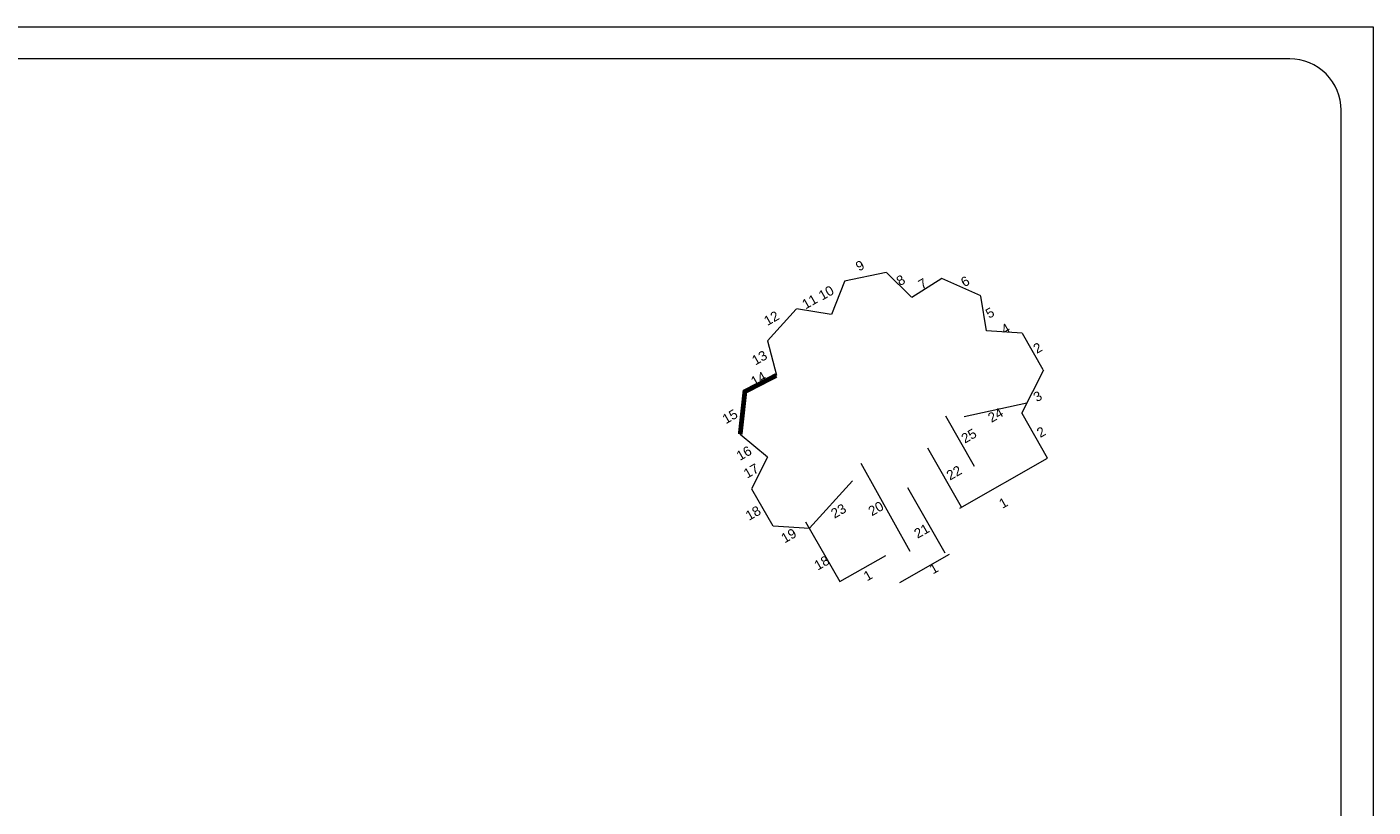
# Model space of a CAD drawing. Extents: x 1304067 to 1304684, y 94 to 123.
# Tile 40 of 57: x 1304396 to 1304417, y 111 to 123. Entities that reach past the tile are written whole.
import ezdxf
from ezdxf.enums import TextEntityAlignment as Align

# ---------------------------------------------------------------- set-up
doc = ezdxf.new("R2010")
doc.units = 0
doc.header["$LTSCALE"] = 0.1
doc.layers.get('0').update_dxf_attribs({"lineweight": 9})
for name, color, linetype, lineweight in [('0_Cadre', 7, 'Continuous', 9), ('_Vue Façade', 240, 'Continuous', 9), ('Bâti_Ligne', 7, 'Continuous', 9), ('Mur façade', 7, 'Continuous', 9)]:
    doc.layers.add(name, color=color, linetype=linetype, lineweight=lineweight)
doc.styles.add('ARIAL', font='arial.ttf')

# ---------------------------------------------------------------- blocks, each defined once
blk = doc.blocks.new('croquis')
at = {"flags": 128}
for points in [[(0.34, 12.73), (-3.99, 11.82)], [(2.96, 10.16), (0.37, 12.73)], [(-4, 11.81), (-5.36, 8.37)], [(6.12, 12.11), (3.01, 10.14)], [(10.18, 10.3), (6.13, 12.11)], [(10.78, 6.67), (10.2, 10.29)], [(-9.01, 8.93), (-12, 5.63)], [(-5.39, 8.37), (-9, 8.94)], [(-11.99, 5.62), (-11.07, 2.05)], [(14.49, 6.41), (10.77, 6.65)], [(14.5, 6.41), (16.64, 2.65)], [(-11.09, 2.03), (-14.36, 0.35)], [(14.44, -1.9), (16.73, 2.6)], [(-14.36, 0.34), (-14.84, -4.09)], [(14.44, -1.9), (17.08, -6.55)], [(-14.84, -4.1), (-12, -6.44)], [(-12, -6.46), (-13.65, -9.76)], [(8.01, -11.79), (17.13, -6.59)], [(-13.65, -9.77), (-11.44, -13.63)], [(-11.43, -13.63), (-7.63, -13.85)], [(-8.04, -13.2), (-4.47, -19.42)], [(-4.47, -19.42), (0.29, -16.7)], [(1.77, -19.53), (6.94, -16.57)]]:
    blk.add_lwpolyline(points, dxfattribs=at)
at = {"layer": 'Bâti_Ligne', "flags": 128}
for points in [[(8.46, -2.23), (14.98, -0.82)], [(8.17, -11.69), (4.66, -5.55)], [(-3.17, -8.93), (-7.63, -13.85)], [(6.47, -16.45), (2.6, -9.68)]]:
    blk.add_lwpolyline(points, dxfattribs=at)
at = {"layer": 'Bâti_Ligne', "extrusion": (-0.873692, -0.48648, 0), "elevation": 5.45, "flags": 128}
blk.add_lwpolyline([(5.09, 0), (15.56, 0)], dxfattribs=at)
at = {"layer": 'Mur façade'}
blk.add_line((9.54, -7.45), (6.54, -2.2), dxfattribs=at)
at = {"style": 'ARIAL'}
for s, p in [('9', (-2.39, 13.45)), ('10', (-5.9, 10.62)), ('8', (1.85, 11.93)), ('7', (4.14, 11.57)), ('6', (8.55, 11.81)), ('11', (-7.62, 9.7)), ('12', (-11.59, 7.98)), ('5', (11.13, 8.54)), ('4', (12.75, 6.88)), ('13', (-12.84, 3.87)), ('2', (16.09, 4.89)), ('14', (-12.95, 1.67)), ('3', (16.09, -0.15)), ('24', (11.71, -2.1)), ('15', (-15.91, -2.24)), ('25', (8.94, -4.26)), ('2', (16.45, -3.86)), ('16', (-14.45, -6.06)), ('17', (-13.7, -7.9)), ('22', (7.4, -8.1)), ('20', (-0.73, -11.82)), ('1', (12.52, -11.23)), ('18', (-13.5, -12.29)), ('23', (-4.62, -12.07)), ('19', (-9.8, -14.64)), ('21', (4.03, -14.15)), ('18', (-6.36, -17.47)), ('1', (5.29, -18.06)), ('1', (-1.56, -18.78))]:
    blk.add_text(s, height=1, rotation=29.7013, dxfattribs=at).set_placement(p, align=Align.MIDDLE_CENTER)

msp = doc.modelspace()

# ---------------------------------------------------------------- linework, layer by layer
at = {"layer": '0_Cadre'}
msp.add_lwpolyline([(1304375.414, 123.32), (1304417.414, 123.32), (1304417.414, 93.62), (1304375.414, 93.62)], close=True, dxfattribs=at)
msp.add_lwpolyline([(1304377.214, 94.12), (1304416.114, 94.12, 0.414214), (1304416.914, 94.92), (1304416.914, 122.02, 0.414214), (1304416.114, 122.82), (1304377.214, 122.82, 0.414214), (1304376.414, 122.02), (1304376.414, 94.92, 0.414214)], format="xyb", close=True, dxfattribs=at)
at = {"layer": '_Vue Façade', "const_width": 0.075, "flags": 128}
msp.add_lwpolyline([(1304408.103, 117.881), (1304407.614, 117.629), (1304407.541, 116.963)], dxfattribs=at)

# ---------------------------------------------------------------- block references
at = {"color": 6, "xscale": 0.15, "yscale": 0.15, "zscale": 0.15}
msp.add_blockref('croquis', (1304409.767, 117.577), dxfattribs=at)

doc.saveas('drawing.dxf')
